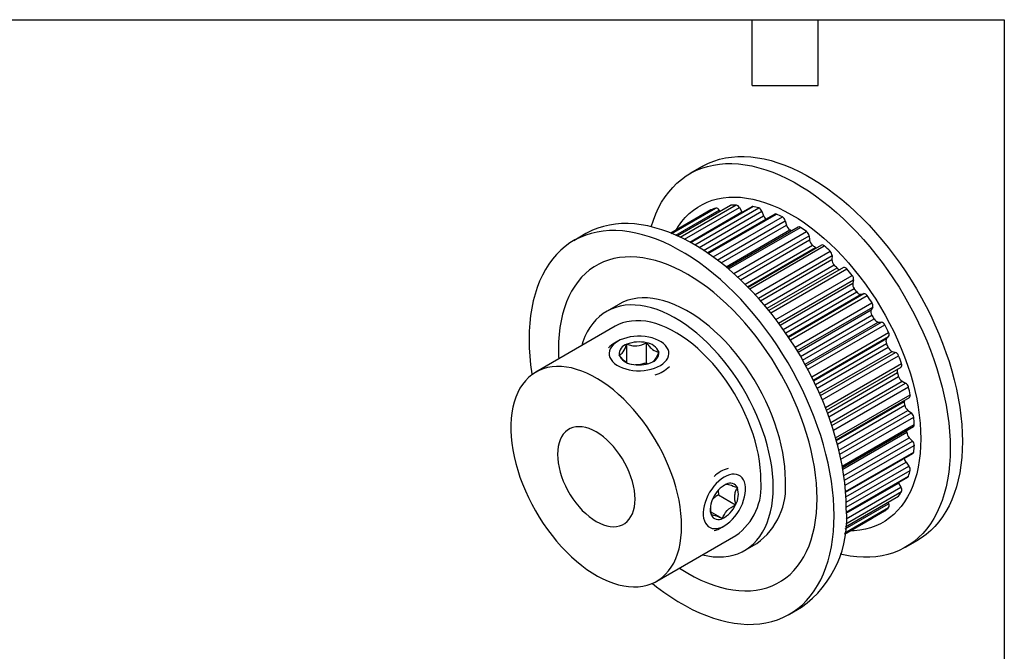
# Model space of a CAD drawing. Header units: inches. Extents: x 0.12 to 5.38, y 0.12 to 4.12.
# Tile 3 of 3: x 3.13 to 5.37, y 2.68 to 4.12. Entities that reach past the tile are written whole.
import ezdxf

# ---------------------------------------------------------------- set-up
doc = ezdxf.new("R2010")
doc.units = ezdxf.units.IN
doc.header["$LTSCALE"] = 0.5
doc.header["$MEASUREMENT"] = 0
doc.layers.add('TEXT', color=140, linetype='Continuous', lineweight=25)

msp = doc.modelspace()

# ---------------------------------------------------------------- linework, layer by layer
for p, q in [((4.6854, 3.7898), (4.6575, 3.7738)), ((4.6141, 3.6381), (4.7057, 3.691)), ((4.7054, 3.6909), (4.6141, 3.6381)), ((4.6164, 3.6372), (4.7166, 3.6951)), ((4.6252, 3.6335), (4.7243, 3.6907)), ((4.7494, 3.7013), (4.629, 3.6318)), ((4.6294, 3.6316), (4.7508, 3.7017)), ((4.6357, 3.6286), (4.7631, 3.7022)), ((4.6455, 3.6239), (4.7707, 3.6962)), ((4.6571, 3.6177), (4.7761, 3.6864)), ((4.7986, 3.6981), (4.6583, 3.6171)), ((4.6593, 3.6165), (4.8011, 3.6984)), ((4.6687, 3.6112), (4.8146, 3.6954)), ((4.6785, 3.6053), (4.8217, 3.688)), ((4.7054, 3.6909), (4.7057, 3.691)), ((4.7243, 3.6907), (4.7263, 3.6879)), ((4.7707, 3.6962), (4.7761, 3.6864)), ((4.7761, 3.6864), (4.7766, 3.6854)), ((4.8217, 3.688), (4.8258, 3.6778)), ((4.6888, 3.5987), (4.8258, 3.6778)), ((4.8511, 3.6814), (4.6977, 3.5928)), ((4.6994, 3.5916), (4.8549, 3.6814)), ((4.7108, 3.5836), (4.8688, 3.6749)), ((4.7201, 3.5767), (4.8753, 3.6663)), ((4.8753, 3.6663), (4.878, 3.6562)), ((4.7287, 3.57), (4.878, 3.6562)), ((4.74, 3.561), (4.886, 3.6453)), ((4.905, 3.6519), (4.743, 3.5584)), ((4.7456, 3.5563), (4.9099, 3.6512)), ((4.7578, 3.5456), (4.9239, 3.6415)), ((4.4204, 3.6369), (4.3925, 3.6208)), ((4.7663, 3.5379), (4.9295, 3.6321)), ((4.7732, 3.5315), (4.9307, 3.6224)), ((4.9295, 3.6321), (4.9307, 3.6224)), ((4.7834, 3.5216), (4.9374, 3.6105)), ((4.7893, 3.5157), (4.9441, 3.6051)), ((4.958, 3.6107), (4.7908, 3.5142)), ((4.7941, 3.5108), (4.9642, 3.609)), ((4.8065, 3.4977), (4.9777, 3.5965)), ((4.8139, 3.4896), (4.982, 3.5866)), ((4.8189, 3.4838), (4.9817, 3.5778)), ((4.982, 3.5866), (4.9817, 3.5778)), ((4.8278, 3.4735), (4.987, 3.5654)), ((4.8336, 3.4665), (4.9933, 3.5587)), ((5.0082, 3.5593), (4.8381, 3.4611)), ((4.842, 3.4562), (5.0156, 3.5564)), ((4.8538, 3.4411), (5.028, 3.5416)), ((4.86, 3.4329), (5.0311, 3.5317)), ((5.0311, 3.5317), (5.0292, 3.5239)), ((4.8634, 3.4282), (5.0292, 3.5239)), ((4.8708, 3.418), (5.0328, 3.5115)), ((4.8762, 3.4102), (5.0385, 3.5038)), ((4.8816, 3.4023), (5.0481, 3.4984)), ((4.8825, 3.4009), (5.0545, 3.5001)), ((4.8869, 3.3943), (5.0622, 3.4955)), ((5.0481, 3.4984), (5.0545, 3.5001)), ((4.4953, 3.4755), (4.4675, 3.4595)), ((4.8975, 3.3777), (5.073, 3.479)), ((4.9023, 3.3699), (5.0747, 3.4693)), ((4.9043, 3.3666), (5.0713, 3.463)), ((5.0747, 3.4693), (5.0713, 3.463)), ((4.9101, 3.3569), (5.0731, 3.451)), ((4.9149, 3.3485), (5.0779, 3.4427)), ((4.4871, 3.4254), (4.3062, 3.3209)), ((4.9204, 3.3387), (5.0874, 3.4352)), ((4.9222, 3.3354), (5.0946, 3.4349)), ((4.9266, 3.3273), (5.1021, 3.4286)), ((5.0874, 3.4352), (5.0946, 3.4349)), ((4.9357, 3.3098), (5.111, 3.411)), ((4.9392, 3.3027), (5.1111, 3.402)), ((4.9399, 3.3012), (5.1065, 3.3974)), ((5.1111, 3.402), (5.1065, 3.3974)), ((4.4931, 3.3914), (4.4857, 3.3871)), ((4.5138, 3.3427), (4.5138, 3.3844)), ((4.5588, 3.3424), (4.5588, 3.3878)), ((4.9441, 3.2926), (5.1063, 3.3863)), ((4.9481, 3.284), (5.1101, 3.3775)), ((4.9533, 3.2725), (5.1191, 3.3682)), ((4.9556, 3.2672), (5.1268, 3.366)), ((4.9597, 3.2578), (5.1339, 3.3583)), ((5.1191, 3.3682), (5.1268, 3.366)), ((4.5588, 3.3424), (4.561, 3.3401)), ((4.9669, 3.24), (5.1405, 3.3402)), ((4.9691, 3.2341), (5.1393, 3.3324)), ((4.9716, 3.2276), (5.1312, 3.3197)), ((4.9747, 3.219), (5.1339, 3.3109)), ((4.9792, 3.2062), (5.142, 3.3002)), ((4.9817, 3.1989), (5.1498, 3.296)), ((4.985, 3.1884), (5.1562, 3.2873)), ((5.142, 3.3002), (5.1498, 3.296)), ((4.9902, 3.1712), (5.1603, 3.2694)), ((4.9914, 3.1666), (5.1586, 3.2632)), ((4.992, 3.1645), (5.1469, 3.2539)), ((4.9942, 3.1565), (5.1482, 3.2454)), ((4.9976, 3.1427), (5.1551, 3.2336)), ((4.9998, 3.1336), (5.1629, 3.2277)), ((5.0022, 3.1223), (5.1683, 3.2182)), ((5.1551, 3.2336), (5.1629, 3.2277)), ((5.0053, 3.1064), (5.1697, 3.2013)), ((5.0059, 3.1031), (5.1678, 3.1966)), ((5.0066, 3.0992), (5.1526, 3.1835)), ((5.0088, 3.0849), (5.1581, 3.1711)), ((5.1581, 3.1711), (5.1655, 3.1637)), ((5.0103, 3.0741), (5.1655, 3.1637)), ((5.0116, 3.0626), (5.1697, 3.1538)), ((5.0128, 3.0488), (5.1683, 3.1385)), ((5.013, 3.0466), (5.1665, 3.1352)), ((5.0137, 3.036), (5.1507, 3.1151)), ((5.0142, 3.0238), (5.1574, 3.1065)), ((5.1507, 3.1151), (5.1574, 3.1065)), ((5.0143, 3.0015), (5.1562, 3.0834)), ((5.0143, 3.0004), (5.1547, 3.0814)), ((5.0144, 3.0124), (5.1603, 3.0966)), ((4.7343, 3.0619), (4.7405, 3.0652)), ((5.0138, 2.9859), (5.1391, 3.0582)), ((5.0143, 2.999), (5.1333, 3.0677)), ((5.1327, 3.0687), (5.1333, 3.0677)), ((5.1333, 3.0677), (5.1391, 3.0582)), ((4.7218, 3.0506), (4.7225, 3.0407)), ((4.7225, 3.0407), (4.7618, 3.0181)), ((5.0124, 2.9681), (5.1339, 3.0382)), ((5.0124, 2.9677), (5.1328, 3.0372)), ((5.0131, 2.9751), (5.1405, 3.0486)), ((5.0108, 2.954), (5.111, 3.0119)), ((5.012, 2.9635), (5.1111, 3.0207)), ((5.1097, 3.0238), (5.1111, 3.0207)), ((4.7051, 3.0023), (4.7321, 2.9868)), ((5.0104, 2.9515), (5.1018, 3.0043)), ((5.0105, 2.9516), (5.1021, 3.0045)), ((5.0735, 2.988), (5.0734, 2.9879)), ((5.1021, 3.0045), (5.1018, 3.0043)), ((4.7289, 2.966), (4.7363, 2.9703)), ((5.0104, 2.9515), (5.0734, 2.9879)), ((4.5818, 2.8436), (4.7627, 2.948)), ((4.7824, 2.9139), (4.8102, 2.93)), ((5.1496, 2.9214), (5.1774, 2.9374)), ((4.8846, 2.7684), (4.9125, 2.7845))]:
    msp.add_line(p, q)
at = {"flags": 128}
for points in [[(4.5694, 3.6526), (4.5742, 3.6673), (4.5798, 3.6817), (4.5861, 3.6954), (4.5931, 3.7084), (4.6009, 3.7205), (4.6092, 3.7318), (4.6183, 3.7423), (4.6279, 3.7519), (4.6382, 3.7607), (4.649, 3.7685), (4.6604, 3.7754), (4.6723, 3.7813), (4.6848, 3.7863), (4.6977, 3.7904), (4.7111, 3.7934), (4.7249, 3.7955), (4.7391, 3.7966), (4.7536, 3.7967), (4.7685, 3.7959), (4.7837, 3.794), (4.7991, 3.7912), (4.8148, 3.7873), (4.8307, 3.7826), (4.8467, 3.7768), (4.8629, 3.7701), (4.8791, 3.7625), (4.8954, 3.754), (4.9117, 3.7446), (4.928, 3.7343), (4.9443, 3.7231), (4.9604, 3.7112), (4.9765, 3.6984), (4.9923, 3.6849), (5.008, 3.6706), (5.0234, 3.6556), (5.0386, 3.6399), (5.0535, 3.6236), (5.0681, 3.6067), (5.0822, 3.5892), (5.096, 3.5712), (5.1094, 3.5527), (5.1224, 3.5337), (5.1348, 3.5144), (5.1467, 3.4946), (5.1581, 3.4746), (5.169, 3.4542), (5.1792, 3.4337), (5.1889, 3.4129), (5.1979, 3.392), (5.2063, 3.371), (5.214, 3.3499), (5.221, 3.3289), (5.2274, 3.3079), (5.233, 3.2869), (5.2379, 3.2661), (5.242, 3.2455), (5.2455, 3.2251), (5.2481, 3.205), (5.25, 3.1852), (5.2512, 3.1657), (5.2516, 3.1467), (5.2512, 3.1281), (5.25, 3.1099), (5.2481, 3.0923), (5.2455, 3.0753), (5.242, 3.0588), (5.2379, 3.043), (5.233, 3.0279), (5.2274, 3.0134), (5.221, 2.9997), (5.214, 2.9868), (5.2063, 2.9746), (5.1979, 2.9633), (5.1889, 2.9528), (5.1792, 2.9432), (5.169, 2.9344), (5.1581, 2.9266), (5.1467, 2.9197), (5.1348, 2.9138), (5.1224, 2.9088), (5.1094, 2.9047), (5.096, 2.9017), (5.0822, 2.8996), (5.0681, 2.8985), (5.0535, 2.8984), (5.0386, 2.8992), (5.0234, 2.9011), (5.008, 2.904), (5.0006, 2.9056)], [(4.6854, 3.7898), (4.6882, 3.7915), (4.7002, 3.7974), (4.7126, 3.8024), (4.7255, 3.8065), (4.7389, 3.8095), (4.7527, 3.8116), (4.7669, 3.8127), (4.7815, 3.8128), (4.7964, 3.8119), (4.8115, 3.8101), (4.827, 3.8072), (4.8427, 3.8034), (4.8585, 3.7986), (4.8746, 3.7929), (4.8907, 3.7862), (4.907, 3.7786), (4.9232, 3.7701), (4.9396, 3.7606), (4.9559, 3.7504), (4.9721, 3.7392), (4.9883, 3.7272), (5.0043, 3.7145), (5.0202, 3.7009), (5.0358, 3.6867), (5.0513, 3.6717), (5.0665, 3.656), (5.0813, 3.6397), (5.0959, 3.6228), (5.1101, 3.6053), (5.1239, 3.5873), (5.1373, 3.5688), (5.1502, 3.5498), (5.1626, 3.5304), (5.1746, 3.5107), (5.186, 3.4906), (5.1968, 3.4703), (5.2071, 3.4497), (5.2167, 3.429), (5.2257, 3.4081), (5.2341, 3.3871), (5.2418, 3.366), (5.2489, 3.345), (5.2552, 3.3239), (5.2608, 3.303), (5.2657, 3.2822), (5.2699, 3.2616), (5.2733, 3.2412), (5.276, 3.2211), (5.2779, 3.2013), (5.279, 3.1818), (5.2794, 3.1627), (5.279, 3.1441), (5.2779, 3.126), (5.276, 3.1084), (5.2733, 3.0913), (5.2699, 3.0749), (5.2657, 3.0591), (5.2608, 3.0439), (5.2552, 3.0295), (5.2489, 3.0158), (5.2418, 3.0028), (5.2341, 2.9907), (5.2257, 2.9793), (5.2167, 2.9689), (5.2071, 2.9592), (5.1968, 2.9505), (5.186, 2.9427), (5.1774, 2.9374)], [(4.626, 3.645), (4.6314, 3.6537), (4.639, 3.6642), (4.6472, 3.6739), (4.656, 3.6827), (4.6655, 3.6906), (4.6755, 3.6976), (4.6861, 3.7037), (4.6972, 3.7089), (4.7088, 3.7131), (4.7208, 3.7164), (4.7333, 3.7187), (4.7462, 3.72), (4.7594, 3.7203), (4.773, 3.7197), (4.7869, 3.7181), (4.8011, 3.7155), (4.8154, 3.712), (4.83, 3.7075), (4.8447, 3.702), (4.8595, 3.6956), (4.8744, 3.6883), (4.8894, 3.6801), (4.9043, 3.6711), (4.9192, 3.6612), (4.9341, 3.6504), (4.9488, 3.6389), (4.9634, 3.6266), (4.9777, 3.6135), (4.9919, 3.5998), (5.0058, 3.5853), (5.0194, 3.5703), (5.0326, 3.5546), (5.0455, 3.5384), (5.058, 3.5217), (5.07, 3.5046), (5.0816, 3.487), (5.0927, 3.469), (5.1033, 3.4507), (5.1133, 3.4321), (5.1227, 3.4132), (5.1316, 3.3942), (5.1398, 3.3751), (5.1474, 3.3558), (5.1543, 3.3365), (5.1606, 3.3172), (5.1661, 3.298), (5.171, 3.2788), (5.1751, 3.2599), (5.1784, 3.2411), (5.1811, 3.2226), (5.183, 3.2044), (5.1841, 3.1865), (5.1845, 3.169), (5.1841, 3.152), (5.183, 3.1354), (5.1811, 3.1194), (5.1784, 3.1039), (5.1751, 3.089), (5.171, 3.0748), (5.1661, 3.0613), (5.1606, 3.0484), (5.1543, 3.0364), (5.1474, 3.0251), (5.1398, 3.0146), (5.1316, 3.0049), (5.1227, 2.9961), (5.1133, 2.9882), (5.1033, 2.9811), (5.0927, 2.975), (5.0816, 2.9699), (5.07, 2.9656), (5.058, 2.9624), (5.0455, 2.9601), (5.0326, 2.9588), (5.0223, 2.9584)], [(4.7494, 3.7013), (4.7499, 3.7015), (4.7508, 3.7017)], [(4.9866, 2.9937), (4.9862, 3.0128), (4.985, 3.0322), (4.9831, 3.052), (4.9805, 3.0722), (4.9771, 3.0925), (4.9729, 3.1132), (4.968, 3.134), (4.9624, 3.1549), (4.956, 3.1759), (4.949, 3.197), (4.9413, 3.218), (4.9329, 3.239), (4.9239, 3.2599), (4.9143, 3.2807), (4.904, 3.3013), (4.8932, 3.3216), (4.8818, 3.3417), (4.8698, 3.3614), (4.8574, 3.3808), (4.8445, 3.3997), (4.8311, 3.4182), (4.8173, 3.4363), (4.8031, 3.4537), (4.7885, 3.4707), (4.7736, 3.487), (4.7585, 3.5026), (4.743, 3.5176), (4.7273, 3.5319), (4.7115, 3.5454), (4.6954, 3.5582), (4.6793, 3.5702), (4.663, 3.5813), (4.6467, 3.5916), (4.6304, 3.601), (4.6141, 3.6096), (4.5979, 3.6172), (4.5817, 3.6239), (4.5657, 3.6296), (4.5498, 3.6344), (4.5342, 3.6382), (4.5187, 3.641), (4.5035, 3.6429), (4.4887, 3.6438), (4.4741, 3.6437), (4.4599, 3.6426), (4.4461, 3.6405), (4.4327, 3.6374), (4.4198, 3.6334), (4.4074, 3.6284), (4.3954, 3.6224), (4.384, 3.6155), (4.3732, 3.6077), (4.3629, 3.599), (4.3533, 3.5894), (4.3443, 3.5789), (4.3359, 3.5675), (4.3282, 3.5554), (4.3211, 3.5424), (4.3148, 3.5287), (4.3092, 3.5143), (4.3043, 3.4991), (4.3001, 3.4833), (4.2967, 3.4669), (4.294, 3.4498), (4.2921, 3.4322), (4.291, 3.4141), (4.2906, 3.3955), (4.291, 3.3764), (4.2921, 3.357), (4.294, 3.3372), (4.2967, 3.317), (4.297, 3.3149)], [(5.0144, 3.0098), (5.014, 3.0288), (5.0129, 3.0483), (5.011, 3.0681), (5.0083, 3.0882), (5.0049, 3.1086), (5.0007, 3.1292), (4.9958, 3.15), (4.9902, 3.171), (4.9839, 3.192), (4.9769, 3.213), (4.9691, 3.2341), (4.9608, 3.2551), (4.9517, 3.276), (4.9421, 3.2968), (4.9318, 3.3173), (4.921, 3.3377), (4.9096, 3.3577), (4.8977, 3.3775), (4.8852, 3.3968), (4.8723, 3.4158), (4.8589, 3.4343), (4.8451, 3.4523), (4.8309, 3.4698), (4.8164, 3.4867), (4.8015, 3.503), (4.7863, 3.5187), (4.7709, 3.5337), (4.7552, 3.548), (4.7393, 3.5615), (4.7233, 3.5743), (4.7071, 3.5862), (4.6909, 3.5974), (4.6746, 3.6077), (4.6583, 3.6171), (4.642, 3.6256), (4.6257, 3.6332), (4.6096, 3.6399), (4.5935, 3.6457), (4.5777, 3.6504), (4.562, 3.6543), (4.5466, 3.6571), (4.5314, 3.659), (4.5165, 3.6598), (4.5019, 3.6597), (4.4877, 3.6586), (4.4739, 3.6565), (4.4606, 3.6535), (4.4476, 3.6494), (4.4352, 3.6444), (4.4233, 3.6385), (4.4204, 3.6369)], [(4.9441, 3.6051), (4.9454, 3.6042), (4.946, 3.6038)], [(4.9479, 3.0324), (4.9475, 3.0499), (4.9463, 3.0678), (4.9445, 3.086), (4.9418, 3.1045), (4.9384, 3.1233), (4.9343, 3.1422), (4.9295, 3.1614), (4.9239, 3.1806), (4.9177, 3.1999), (4.9108, 3.2192), (4.9032, 3.2385), (4.895, 3.2576), (4.8861, 3.2766), (4.8767, 3.2955), (4.8666, 3.3141), (4.8561, 3.3324), (4.845, 3.3504), (4.8334, 3.368), (4.8213, 3.3851), (4.8089, 3.4018), (4.796, 3.418), (4.7827, 3.4337), (4.7691, 3.4487), (4.7553, 3.4632), (4.7411, 3.4769), (4.7267, 3.49), (4.7122, 3.5023), (4.6974, 3.5138), (4.6826, 3.5245), (4.6677, 3.5345), (4.6528, 3.5435), (4.6378, 3.5517), (4.6229, 3.559), (4.6081, 3.5654), (4.5934, 3.5708), (4.5788, 3.5754), (4.5644, 3.5789), (4.5503, 3.5815), (4.5364, 3.5831), (4.5228, 3.5837), (4.5096, 3.5834), (4.4967, 3.5821), (4.4842, 3.5798), (4.4721, 3.5765), (4.4606, 3.5723), (4.4495, 3.5671), (4.4389, 3.561), (4.4289, 3.554), (4.4194, 3.5461), (4.4106, 3.5373), (4.4023, 3.5276), (4.3948, 3.5171), (4.3878, 3.5058), (4.3816, 3.4937), (4.376, 3.4809), (4.3712, 3.4673), (4.3671, 3.4531), (4.3637, 3.4382), (4.3611, 3.4228), (4.3592, 3.4067), (4.3581, 3.3902), (4.3577, 3.3731), (4.3581, 3.3556), (4.3583, 3.351)], [(4.8755, 3.0742), (4.8751, 3.0895), (4.8739, 3.1052), (4.872, 3.1213), (4.8694, 3.1376), (4.8659, 3.1541), (4.8618, 3.1708), (4.8569, 3.1877), (4.8513, 3.2045), (4.8451, 3.2214), (4.8382, 3.2382), (4.8306, 3.2549), (4.8224, 3.2714), (4.8137, 3.2877), (4.8044, 3.3037), (4.7945, 3.3193), (4.7842, 3.3345), (4.7734, 3.3493), (4.7622, 3.3635), (4.7507, 3.3773), (4.7387, 3.3904), (4.7265, 3.4028), (4.7141, 3.4146), (4.7014, 3.4257), (4.6886, 3.4359), (4.6756, 3.4454), (4.6626, 3.454), (4.6495, 3.4618), (4.6364, 3.4687), (4.6234, 3.4746), (4.6105, 3.4797), (4.5978, 3.4837), (4.5852, 3.4868), (4.5729, 3.489), (4.5608, 3.4901), (4.549, 3.4902), (4.5377, 3.4894), (4.5267, 3.4875), (4.5161, 3.4847), (4.506, 3.4809), (4.4964, 3.4762), (4.4953, 3.4755)], [(4.8476, 3.0581), (4.8473, 3.0734), (4.8461, 3.0892), (4.8442, 3.1052), (4.8415, 3.1215), (4.8381, 3.1381), (4.834, 3.1548), (4.8291, 3.1716), (4.8235, 3.1885), (4.8173, 3.2053), (4.8103, 3.2222), (4.8028, 3.2388), (4.7946, 3.2553), (4.7858, 3.2716), (4.7765, 3.2876), (4.7667, 3.3032), (4.7564, 3.3184), (4.7456, 3.3332), (4.7344, 3.3475), (4.7228, 3.3612), (4.7109, 3.3743), (4.6987, 3.3868), (4.6862, 3.3985), (4.6736, 3.4096), (4.6607, 3.4199), (4.6478, 3.4293), (4.6347, 3.438), (4.6217, 3.4457), (4.6086, 3.4526), (4.5956, 3.4586), (4.5827, 3.4636), (4.5699, 3.4677), (4.5573, 3.4708), (4.545, 3.4729), (4.5329, 3.474), (4.5212, 3.4742), (4.5098, 3.4733), (4.4988, 3.4715), (4.4883, 3.4687), (4.4782, 3.4649), (4.4686, 3.4601), (4.4596, 3.4544), (4.4511, 3.4478), (4.4432, 3.4403), (4.436, 3.4319), (4.4294, 3.4227), (4.4235, 3.4126), (4.4182, 3.4018), (4.4137, 3.3902), (4.4109, 3.3814)], [(4.8198, 3.0742), (4.8194, 3.0884), (4.8183, 3.103), (4.8164, 3.1179), (4.8138, 3.1331), (4.8104, 3.1485), (4.8064, 3.164), (4.8016, 3.1796), (4.7962, 3.1953), (4.79, 3.2109), (4.7833, 3.2264), (4.7759, 3.2418), (4.768, 3.2569), (4.7595, 3.2718), (4.7504, 3.2864), (4.7409, 3.3005), (4.731, 3.3143), (4.7206, 3.3275), (4.7099, 3.3402), (4.6988, 3.3523), (4.6874, 3.3637), (4.6759, 3.3745), (4.6641, 3.3846), (4.6521, 3.3938), (4.6401, 3.4023), (4.628, 3.41), (4.6158, 3.4167), (4.6038, 3.4226), (4.5918, 3.4276), (4.5799, 3.4316), (4.5682, 3.4347), (4.5567, 3.4369), (4.5455, 3.438), (4.5346, 3.4382), (4.524, 3.4375), (4.5138, 3.4357), (4.5041, 3.433), (4.4948, 3.4293), (4.4871, 3.4254)], [(4.6044, 3.3484), (4.6072, 3.3531), (4.609, 3.3579), (4.6096, 3.3629), (4.6092, 3.3678), (4.6078, 3.3727), (4.6053, 3.3774), (4.6017, 3.3819), (4.5973, 3.3861), (4.5919, 3.39), (4.5858, 3.3934), (4.5789, 3.3964), (4.5715, 3.3989), (4.5636, 3.4008), (4.5553, 3.4021), (4.5468, 3.4028), (4.5383, 3.4029), (4.5297, 3.4023), (4.5214, 3.4012), (4.5134, 3.3994), (4.5058, 3.3971), (4.4988, 3.3943), (4.4924, 3.391), (4.4869, 3.3872), (4.4822, 3.3831), (4.4784, 3.3786), (4.4756, 3.3739), (4.4739, 3.3691), (4.4732, 3.3642), (4.4736, 3.3592), (4.475, 3.3544), (4.4776, 3.3496), (4.4811, 3.3451), (4.4855, 3.3409), (4.4909, 3.337), (4.497, 3.3336), (4.5039, 3.3306), (4.5113, 3.3282), (4.5192, 3.3263), (4.5275, 3.3249), (4.536, 3.3242), (4.5446, 3.3242), (4.5531, 3.3247), (4.5614, 3.3259), (4.5694, 3.3276), (4.577, 3.3299), (4.584, 3.3327), (4.5904, 3.3361), (4.5959, 3.3398), (4.6007, 3.344), (4.6044, 3.3484)], [(4.6388, 2.9697), (4.6385, 2.9839), (4.6373, 2.9985), (4.6355, 3.0134), (4.6328, 3.0286), (4.6295, 3.044), (4.6254, 3.0595), (4.6207, 3.0752), (4.6152, 3.0908), (4.6091, 3.1064), (4.6023, 3.122), (4.595, 3.1373), (4.587, 3.1525), (4.5785, 3.1674), (4.5695, 3.1819), (4.56, 3.1961), (4.55, 3.2098), (4.5397, 3.223), (4.5289, 3.2357), (4.5178, 3.2478), (4.5065, 3.2593), (4.4949, 3.2701), (4.4831, 3.2801), (4.4712, 3.2894), (4.4591, 3.2978), (4.447, 3.3055), (4.4349, 3.3123), (4.4228, 3.3182), (4.4108, 3.3231), (4.3989, 3.3272), (4.3872, 3.3303), (4.3757, 3.3324), (4.3645, 3.3336), (4.3536, 3.3338), (4.3431, 3.333), (4.3329, 3.3313), (4.3232, 3.3285), (4.3139, 3.3249), (4.3051, 3.3203), (4.2969, 3.3148), (4.2892, 3.3083), (4.2822, 3.301), (4.2757, 3.2929), (4.2699, 3.2839), (4.2648, 3.2742), (4.2604, 3.2637), (4.2567, 3.2525), (4.2537, 3.2407), (4.2515, 3.2282), (4.2499, 3.2152), (4.2492, 3.2017), (4.2492, 3.1877), (4.2499, 3.1733), (4.2515, 3.1585), (4.2537, 3.1435), (4.2567, 3.1282), (4.2604, 3.1127), (4.2648, 3.0971), (4.2699, 3.0815), (4.2757, 3.0658), (4.2822, 3.0503), (4.2892, 3.0348), (4.2969, 3.0195), (4.3051, 3.0045), (4.3139, 2.9898), (4.3232, 2.9754), (4.3329, 2.9615), (4.3431, 2.948), (4.3536, 2.935), (4.3645, 2.9226), (4.3757, 2.9108), (4.3872, 2.8997), (4.3989, 2.8893), (4.4108, 2.8796), (4.4228, 2.8708), (4.4349, 2.8627), (4.447, 2.8555), (4.4591, 2.8491), (4.4712, 2.8437), (4.4831, 2.8392), (4.4949, 2.8356), (4.5065, 2.833), (4.5178, 2.8314), (4.5289, 2.8307), (4.5397, 2.831), (4.55, 2.8322), (4.56, 2.8345), (4.5695, 2.8376), (4.5785, 2.8418), (4.587, 2.8468), (4.595, 2.8528), (4.6023, 2.8597), (4.6091, 2.8674), (4.6152, 2.876), (4.6207, 2.8853), (4.6254, 2.8954), (4.6295, 2.9063), (4.6328, 2.9178), (4.6355, 2.9299), (4.6373, 2.9427), (4.6385, 2.956), (4.6388, 2.9697)], [(5.1467, 3.2563), (5.1467, 3.2555), (5.1469, 3.2539)], [(4.5324, 3.0312), (4.532, 3.0408), (4.5309, 3.0508), (4.529, 3.0611), (4.5264, 3.0715), (4.5231, 3.0821), (4.5191, 3.0926), (4.5145, 3.103), (4.5093, 3.1133), (4.5035, 3.1233), (4.4972, 3.1329), (4.4905, 3.1422), (4.4834, 3.1509), (4.4759, 3.159), (4.4682, 3.1664), (4.4602, 3.1732), (4.4521, 3.1792), (4.444, 3.1843), (4.4358, 3.1886), (4.4277, 3.1919), (4.4198, 3.1944), (4.412, 3.1958), (4.4046, 3.1963), (4.3974, 3.1959), (4.3907, 3.1944), (4.3844, 3.192), (4.3787, 3.1887), (4.3734, 3.1845), (4.3688, 3.1794), (4.3649, 3.1734), (4.3616, 3.1667), (4.359, 3.1592), (4.3571, 3.1511), (4.356, 3.1425), (4.3556, 3.1333), (4.356, 3.1236), (4.3571, 3.1136), (4.359, 3.1034), (4.3616, 3.0929), (4.3649, 3.0824), (4.3688, 3.0719), (4.3734, 3.0614), (4.3787, 3.0512), (4.3844, 3.0412), (4.3907, 3.0315), (4.3974, 3.0223), (4.4046, 3.0136), (4.412, 3.0055), (4.4198, 2.998), (4.4277, 2.9913), (4.4358, 2.9853), (4.444, 2.9802), (4.4521, 2.9759), (4.4602, 2.9725), (4.4682, 2.9701), (4.4759, 2.9686), (4.4834, 2.9681), (4.4905, 2.9686), (4.4972, 2.97), (4.5035, 2.9724), (4.5093, 2.9758), (4.5145, 2.98), (4.5191, 2.9851), (4.5231, 2.9911), (4.5264, 2.9978), (4.529, 3.0052), (4.5309, 3.0133), (4.532, 3.022), (4.5324, 3.0312)], [(4.7547, 2.9851), (4.7602, 2.9913), (4.7652, 2.9981), (4.7698, 3.0053), (4.7739, 3.0128), (4.7774, 3.0206), (4.7802, 3.0284), (4.7824, 3.0362), (4.7838, 3.0438), (4.7845, 3.0511), (4.7844, 3.0581), (4.7835, 3.0645), (4.7819, 3.0704), (4.7796, 3.0755), (4.7766, 3.0798), (4.773, 3.0833), (4.7688, 3.0859), (4.7641, 3.0876), (4.7589, 3.0883), (4.7534, 3.088), (4.7476, 3.0867), (4.7416, 3.0845), (4.7356, 3.0813), (4.7295, 3.0773), (4.7236, 3.0724), (4.7179, 3.0669), (4.7124, 3.0606), (4.7073, 3.0539), (4.7027, 3.0467), (4.6986, 3.0391), (4.6952, 3.0314), (4.6923, 3.0236), (4.6902, 3.0158), (4.6888, 3.0082), (4.6881, 3.0008), (4.6882, 2.9939), (4.689, 2.9875), (4.6906, 2.9816), (4.6929, 2.9765), (4.6959, 2.9721), (4.6996, 2.9686), (4.7038, 2.966), (4.7085, 2.9644), (4.7137, 2.9637), (4.7192, 2.964), (4.725, 2.9653), (4.7309, 2.9675), (4.737, 2.9707), (4.743, 2.9747), (4.749, 2.9796), (4.7547, 2.9851)], [(4.6865, 2.904), (4.6987, 2.9015), (4.7109, 2.8998), (4.7228, 2.8992), (4.7344, 2.8995), (4.7456, 2.9009), (4.7564, 2.9032), (4.7667, 2.9065), (4.7765, 2.9108), (4.7858, 2.916), (4.7946, 2.9222), (4.8028, 2.9292), (4.8103, 2.9372), (4.8173, 2.946), (4.8235, 2.9556), (4.8291, 2.9661), (4.834, 2.9773), (4.8381, 2.9892), (4.8415, 3.0018), (4.8442, 3.015), (4.8461, 3.0289), (4.8473, 3.0433), (4.8476, 3.0581)], [(5.1339, 3.0382), (5.1333, 3.0375), (5.1328, 3.0372)], [(4.6338, 2.8736), (4.6378, 2.8711), (4.6528, 2.862), (4.6677, 2.8538), (4.6826, 2.8465), (4.6974, 2.8401), (4.7122, 2.8347), (4.7267, 2.8302), (4.7411, 2.8266), (4.7553, 2.8241), (4.7691, 2.8224), (4.7827, 2.8218), (4.796, 2.8222), (4.8089, 2.8235), (4.8213, 2.8258), (4.8334, 2.829), (4.845, 2.8333), (4.8561, 2.8384), (4.8666, 2.8445), (4.8767, 2.8516), (4.8861, 2.8595), (4.895, 2.8683), (4.9032, 2.878), (4.9108, 2.8885), (4.9177, 2.8998), (4.9239, 2.9118), (4.9295, 2.9247), (4.9343, 2.9382), (4.9384, 2.9524), (4.9418, 2.9673), (4.9445, 2.9828), (4.9463, 2.9988), (4.9475, 3.0154), (4.9479, 3.0324)], [(4.572, 2.8387), (4.5817, 2.831), (4.5979, 2.819), (4.6141, 2.8079), (4.6304, 2.7976), (4.6467, 2.7881), (4.663, 2.7796), (4.6793, 2.772), (4.6954, 2.7653), (4.7115, 2.7596), (4.7273, 2.7548), (4.743, 2.751), (4.7585, 2.7481), (4.7736, 2.7463), (4.7885, 2.7454), (4.8031, 2.7455), (4.8173, 2.7466), (4.8311, 2.7487), (4.8445, 2.7518), (4.8574, 2.7558), (4.8698, 2.7608), (4.8818, 2.7668), (4.8932, 2.7737), (4.904, 2.7815), (4.9143, 2.7902), (4.9239, 2.7998), (4.9329, 2.8103), (4.9413, 2.8216), (4.949, 2.8338), (4.956, 2.8467), (4.9624, 2.8604), (4.968, 2.8749), (4.9729, 2.89), (4.9771, 2.9058), (4.9805, 2.9223), (4.9831, 2.9393), (4.985, 2.957), (4.9862, 2.9751), (4.9866, 2.9937)]]:
    msp.add_lwpolyline(points, dxfattribs=at)
for centre, radius, start, end in [((4.7585, 3.5653), 0.1364, 107.894, 112.7555), ((4.7172, 3.6871), 0.00798, 27.0419, 94.442), ((4.7636, 3.5348), 0.1674, 90.1671, 94.408), ((4.7614, 3.6921), 0.0102, 23.3874, 80.0456), ((4.8003, 3.695), 0.00357, 76.8386, 118.4854), ((4.757, 3.4727), 0.23, 75.4953, 78.9266), ((4.8101, 3.6839), 0.0123, 19.1575, 68.8318), ((4.8434, 3.6847), 0.0189, 201.4146, 230.8084), ((4.853, 3.6778), 0.00408, 61.9506, 116.5097), ((4.7268, 3.3868), 0.3212, 63.7567, 66.5028), ((4.8619, 3.6629), 0.0138, 14.1745, 59.9347), ((4.8958, 3.6608), 0.0184, 194.4628, 237.6028), ((4.7154, 3.3419), 0.3481, 59.9356, 60.6504), ((4.9069, 3.6476), 0.00475, 49.4536, 113.7288), ((4.6721, 3.292), 0.4308, 54.2257, 56.4837), ((4.9152, 3.63), 0.0145, 8.2893, 52.6891), ((4.9494, 3.6252), 0.019, 188.395, 230.5915), ((4.6542, 3.2527), 0.4563, 50.5556, 51.6385), ((4.9599, 3.6052), 0.00576, 40.643, 108.8481), ((4.603, 3.2061), 0.5411, 46.1818, 48.1213), ((4.9681, 3.5863), 0.014, 1.25, 46.6487), ((4.9999, 3.5781), 0.0182, 181.1817, 224.6733), ((4.589, 3.182), 0.5526, 42.9739, 43.927), ((5.0012, 3.565), 0.0101, 218.4017, 265.9526), ((5.0101, 3.5531), 0.00646, 30.6251, 106.636), ((4.538, 3.144), 0.6311, 39.0593, 40.8098), ((5.0186, 3.5333), 0.0126, 352.6399, 41.5403), ((5.0452, 3.5218), 0.0162, 172.3802, 219.5924), ((4.5373, 3.1383), 0.6203, 36.1105, 36.9929), ((5.0476, 3.5088), 0.0104, 208.7101, 272.8273), ((5.0548, 3.4918), 0.0083, 26.5142, 92.0344), ((4.4977, 3.1135), 0.6817, 32.4234, 34.0861), ((5.084, 3.4587), 0.0134, 161.3341, 215.1911), ((5.0647, 3.4726), 0.0105, 341.8289, 37.2046), ((4.5172, 3.1245), 0.6447, 29.57, 30.43), ((5.0901, 3.4483), 0.0134, 204.8069, 258.6708), ((5.0924, 3.4246), 0.0105, 22.7934, 78.1758), ((4.4979, 3.1131), 0.6817, 25.9139, 27.5766), ((5.1153, 3.3917), 0.0104, 147.1806, 211.2877), ((5.1041, 3.4064), 0.0083, 327.9732, 33.4834), ((4.5143, 3.3362), 0.0583, 119.3102, 136.5111), ((4.5196, 3.3617), 0.0234, 104.5455, 183.9959), ((4.5416, 3.3164), 0.0734, 76.388, 112.244), ((4.5549, 3.3538), 0.0342, 22.6158, 83.3704), ((4.5391, 3.1351), 0.6203, 23.0072, 23.8897), ((5.1253, 3.3831), 0.0162, 200.4061, 247.6225), ((4.5279, 3.3733), 0.0342, 202.6158, 263.3704), ((4.5632, 3.3653), 0.0234, 284.5455, 3.9959), ((5.1219, 3.3543), 0.0126, 18.4582, 67.3626), ((4.5444, 3.1328), 0.6311, 19.1906, 20.9409), ((4.5413, 3.4106), 0.0734, 256.388, 292.244), ((4.5598, 3.3846), 0.0722, 284.9966, 314.9981), ((5.1407, 3.3235), 0.0101, 154.0108, 201.6029), ((5.1348, 3.337), 0.00646, 313.363, 29.3747), ((4.6028, 3.1579), 0.5527, 16.0736, 17.0266), ((5.1514, 3.3157), 0.0182, 195.3259, 238.8195), ((5.1426, 3.284), 0.014, 13.3505, 58.751), ((4.6307, 3.158), 0.5412, 11.8797, 13.819), ((5.1553, 3.2674), 0.00536, 308.2044, 22.3045), ((4.6967, 3.179), 0.4564, 8.363, 9.4458), ((5.1669, 3.2485), 0.019, 189.4085, 231.605), ((5.154, 3.2164), 0.0145, 7.311, 51.7106), ((4.7396, 3.1749), 0.4308, 3.5184, 5.7761), ((5.165, 3.2004), 0.00475, 306.2695, 10.5493), ((4.8046, 3.1874), 0.348, 359.3522, 0.0682), ((5.171, 3.1843), 0.0184, 182.3982, 225.5365), ((5.1558, 3.1538), 0.0138, 0.0665, 45.8246), ((4.8491, 3.1749), 0.3213, 353.501, 356.2466), ((5.1655, 3.1269), 0.0189, 189.1688, 218.5861), ((5.1643, 3.1386), 0.00399, 302.8339, 358.7083), ((4.7639, 3.031), 0.0726, 105.091, 134.9036), ((5.1481, 3.0985), 0.0123, 351.171, 40.8409), ((5.1528, 3.0845), 0.00357, 301.5113, 343.1685), ((4.9386, 3.158), 0.23, 341.0796, 344.5102), ((4.7694, 3.008), 0.0641, 116.8382, 156.1947), ((4.7497, 3.0497), 0.018, 25.0387, 120.4674), ((4.7189, 3.0425), 0.0494, 330.3026, 17.4069), ((4.6817, 3.0607), 0.1388, 305.7205, 5.5917), ((4.7187, 3.0583), 0.1575, 305.5018, 5.8104), ((5.1309, 3.0521), 0.0102, 339.9595, 36.6104), ((4.7537, 3.0094), 0.0494, 150.3026, 197.4069), ((4.9957, 3.1327), 0.1674, 325.6008, 329.841), ((4.7031, 3.044), 0.0641, 296.8382, 336.1947), ((5.0196, 3.113), 0.1364, 307.2551, 312.1163), ((5.1044, 3.0164), 0.00798, 325.5661, 32.9557), ((4.7229, 3.0023), 0.018, 205.0387, 300.4674), ((4.7675, 2.9857), 0.248, 305.7533, 5.5589), ((4.6989, 3.0166), 0.0588, 283.5442, 300.6403)]:
    msp.add_arc(centre, radius, start, end)
for points, knots in [([(4.4963, 3.3601), (4.499, 3.361), (4.502, 3.363), (4.5081, 3.3715), (4.5111, 3.3777), (4.5138, 3.3844)], [0, 0, 0, 0, 0.5, 0.5, 1, 1, 1, 1]), ([(4.5138, 3.3844), (4.5173, 3.3832), (4.5209, 3.3822), (4.5284, 3.381), (4.5323, 3.3808), (4.5441, 3.3817), (4.5518, 3.3843), (4.5588, 3.3878)], [0, 0, 0, 0, 0.25, 0.25, 0.5, 0.5, 1, 1, 1, 1]), ([(4.5588, 3.3878), (4.561, 3.3847), (4.5632, 3.3818), (4.5678, 3.3766), (4.5702, 3.3742), (4.5774, 3.3688), (4.5821, 3.3673), (4.5865, 3.3669)], [0, 0, 0, 0, 0.25, 0.25, 0.5, 0.5, 1, 1, 1, 1]), ([(4.5133, 3.3428), (4.5128, 3.343), (4.5109, 3.3439), (4.5074, 3.3469), (4.5021, 3.3522), (4.4985, 3.3571), (4.4963, 3.3601)], [0, 0, 0, 0, 0.082681, 0.334266, 0.594261, 1, 1, 1, 1]), ([(4.5865, 3.3669), (4.5855, 3.3645), (4.5836, 3.36), (4.5806, 3.3542), (4.5776, 3.3493), (4.5745, 3.3459), (4.5725, 3.3442), (4.5716, 3.3438), (4.5715, 3.3438)], [0, 0, 0, 0, 0.212837, 0.405104, 0.597009, 0.796426, 0.99629, 1, 1, 1, 1]), ([(4.5338, 3.3379), (4.5352, 3.3379), (4.5401, 3.3379), (4.5485, 3.3395), (4.5554, 3.3414), (4.5588, 3.3424)], [0, 0, 0, 0, 0.160483, 0.576392, 1, 1, 1, 1]), ([(4.7405, 3.0652), (4.7412, 3.0653), (4.7422, 3.0653), (4.7449, 3.0649), (4.7467, 3.0645), (4.7533, 3.0624), (4.7595, 3.06), (4.766, 3.0573)], [0, 0, 0, 0, 0.25, 0.25, 0.5, 0.5, 1, 1, 1, 1]), ([(4.766, 3.0573), (4.7644, 3.055), (4.763, 3.0525), (4.7608, 3.0468), (4.76, 3.0437), (4.7588, 3.0334), (4.7599, 3.0257), (4.7618, 3.0181)], [0, 0, 0, 0, 0.25, 0.25, 0.5, 0.5, 1, 1, 1, 1]), ([(4.7225, 3.0407), (4.7201, 3.0391), (4.7155, 3.036), (4.7115, 3.0325), (4.7096, 3.0308)], [0, 0, 0, 0, 0.539189, 1, 1, 1, 1]), ([(4.7321, 2.9868), (4.7342, 2.993), (4.7374, 2.9994), (4.7478, 3.0104), (4.7547, 3.0147), (4.7618, 3.0181)], [0, 0, 0, 0, 0.5, 0.5, 1, 1, 1, 1]), ([(4.7066, 2.9947), (4.7058, 2.998), (4.7045, 3.0033), (4.7044, 3.0084), (4.7044, 3.0104)], [0, 0, 0, 0, 0.614481, 1, 1, 1, 1]), ([(4.7321, 2.9868), (4.7288, 2.9881), (4.7257, 2.9893), (4.72, 2.9915), (4.7173, 2.9925), (4.7106, 2.9946), (4.7081, 2.9949), (4.7066, 2.9947)], [0, 0, 0, 0, 0.25, 0.25, 0.5, 0.5, 1, 1, 1, 1])]:
    msp.add_open_spline(points, degree=3, knots=knots)
at = {"layer": 'TEXT'}
for p, q in [((0.125, 4.125), (5.375, 4.125)), ((4.8, 3.975), (4.8, 4.125)), ((4.95, 3.975), (4.95, 4.125)), ((5.375, 4.125), (5.375, 0.125)), ((4.8, 3.975), (4.95, 3.975))]:
    msp.add_line(p, q, dxfattribs=at)

doc.saveas('drawing.dxf')
